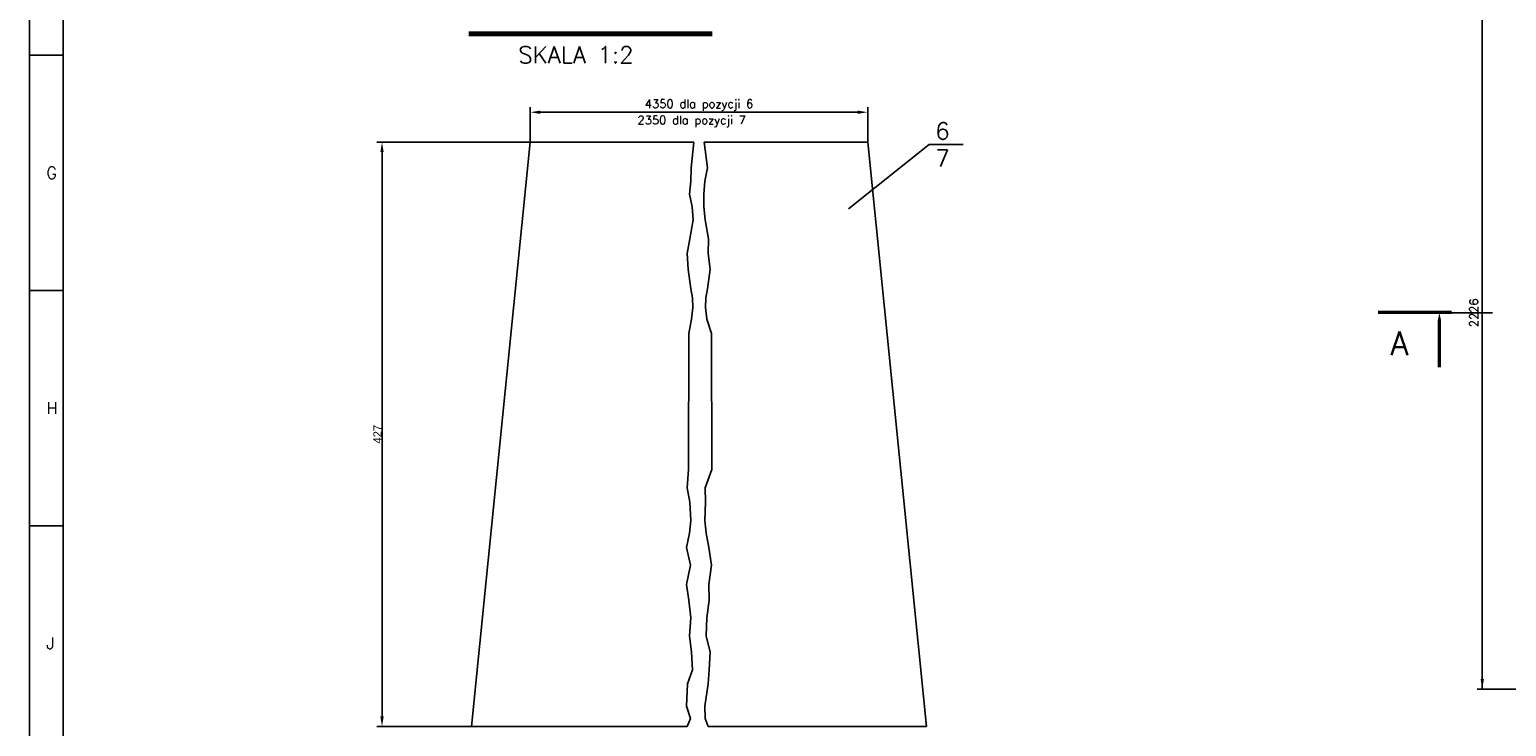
# Model space of a CAD drawing. Extents: x -672 to 590, y -425 to 416.
# Tile 3 of 31: x -672 to -232, y -74 to 133. Entities that reach past the tile are written whole.
import ezdxf
from ezdxf.enums import TextEntityAlignment as Align

# ---------------------------------------------------------------- set-up
doc = ezdxf.new("R2010")
doc.units = 0
doc.header["$LTSCALE"] = 10
doc.header["$MEASUREMENT"] = 0
doc.linetypes.add('DASHDOT', pattern=[1, 0.5, -0.25, 0, -0.25])
doc.layers.get('0').update_dxf_attribs({"color": 4, "linetype": 'CONTINUOUS'})
doc.layers.get('DEFPOINTS').update_dxf_attribs({"linetype": 'CONTINUOUS'})
for name, color, linetype in [('KANAL', 1, 'CONTINUOUS'), ('KOSMETYKA', 7, 'CONTINUOUS'), ('OSIE', 3, 'DASHDOT'), ('WYMIARY', 7, 'CONTINUOUS')]:
    doc.layers.add(name, color=color, linetype=linetype)
doc.styles.add('ROMANS', font='romans', dxfattribs={"height": 5})
doc.dimstyles.get("Standard").update_dxf_attribs({"dimtxt": 0.18, "dimasz": 0.18, "dimexe": 0.18, "dimexo": 0.0625, "dimgap": 0.09, "dimtad": 0, "dimtih": 1, "dimtoh": 1, "dimdec": 4, "dimzin": 0, "dimdsep": 46, "dimtxsty": 'Standard', "dimcen": 0.09, "dimadec": 0, "dimazin": 0, "dimtfac": 1, "dimtdec": 4, "dimtofl": 0, "dimtmove": 0, "dimatfit": 3, "dimfxl": 0, "dimtolj": 1, "dimtzin": 0, "dimarcsym": 0})

# ---------------------------------------------------------------- blocks, each defined once
blk = doc.blocks.new('A0')
at = {"color": 0, "linetype": 'ByBlock'}
for p, q in [((10, -290), (0, -290)), ((10, -360), (0, -360)), ((10, -430), (0, -430))]:
    blk.add_line(p, q, dxfattribs=at)
blk.add_lwpolyline([(1189, 0), (1189, -841), (0, -841), (0, 0), (1189, 0)], close=True, dxfattribs=at)
at = {"color": 0, "linetype": 'ByBlock', "const_width": 0.5}
blk.add_lwpolyline([(1179, -10), (1179, -831), (10, -831), (10, -10)], close=True, dxfattribs=at)
at = {"color": 0, "linetype": 'ByBlock', "style": 'ROMANS'}
for s, p in [('G', (5, -326.75)), ('H', (5, -396.75)), ('J', (5, -466.75))]:
    blk.add_text(s, height=3.5, dxfattribs=at).set_placement(p)
blk = doc.blocks.new('*D66')
at = {"layer": 'DEFPOINTS', "color": 0}
for p in [(-522.77, 99.7), (-566.86, -74.2), (-563.86, -74.2)]:
    blk.add_point(p, dxfattribs=at)
at = {"layer": 'KOSMETYKA', "color": 0, "lineweight": -2}
for p, q in [((-522.83, 99.7), (-568.36, 99.7)), ((-566.86, 96.7), (-566.86, -71.2)), ((-563.92, -74.2), (-568.36, -74.2))]:
    blk.add_line(p, q, dxfattribs=at)
at = {"layer": 'KOSMETYKA', "color": 0}
for points in [[(-567.36, 96.7), (-566.36, 96.7), (-566.86, 99.7)], [(-567.36, -71.2), (-566.36, -71.2), (-566.86, -74.2)]]:
    blk.add_solid(points, dxfattribs=at)
at = {"layer": 'KOSMETYKA', "color": 0, "insert": (-568.2, 12.75), "char_height": 2.5, "attachment_point": 5, "rotation": 90}
blk.add_mtext('\\A1;427', dxfattribs=at)

msp = doc.modelspace()

# ---------------------------------------------------------------- linework, layer by layer
at = {"color": 4, "linetype": 'ByBlock'}
for p, q in [((-239.576837, 157.879496), (-239.576837, -63.120504)), ((-226.483337, -63.120504), (-241.076837, -63.120504))]:
    msp.add_line(p, q, dxfattribs=at)
msp.add_solid([(-240.076837, -60.120504), (-239.076837, -60.120504), (-239.576837, -63.120504)], dxfattribs=at)
at = {"layer": 'KANAL'}
for p, q in [((-522.767877, 99.702923), (-540.267877, -74.197077)), ((-422.355936, 99.702923), (-404.855936, -74.197077)), ((-393.961906, 98.942944), (-404.061906, 98.942944))]:
    msp.add_line(p, q, dxfattribs=at)
at = {"layer": 'KANAL', "color": 1}
for p, q in [((-522.767877, 99.702923), (-474.125403, 99.702923)), ((-422.355936, 99.702923), (-470.99841, 99.702923)), ((-540.267877, -74.197077), (-476.067746, -74.197077)), ((-404.855936, -74.197077), (-469.817489, -74.197077))]:
    msp.add_line(p, q, dxfattribs=at)
at = {"layer": 'KOSMETYKA', "color": 4}
for p, q in [((-522.767877, 99.765423), (-522.767877, 110.074111)), ((-422.355936, 99.765423), (-422.355936, 110.074111)), ((-519.767877, 108.574111), (-425.355936, 108.574111)), ((-540.330377, -74.197077), (-563.861906, -74.197077))]:
    msp.add_line(p, q, dxfattribs=at)
at = {"layer": 'KOSMETYKA'}
msp.add_line((-404.061906, 98.942944), (-428.061906, 79.774111), dxfattribs=at)
at = {"layer": 'KOSMETYKA', "color": 4}
for points, const_width in [([(-541.069854, 131.934197), (-468.561906, 131.934197)], 1.5), ([(-270.620697, 48.983859), (-248.655718, 48.983859)], 1)]:
    msp.add_lwpolyline(points, dxfattribs=dict(at, const_width=const_width))
msp.add_lwpolyline([(-252.334086, 32.683023, 1, 1, 0), (-252.334086, 42.617066, 3, 0, 0), (-252.334086, 48.742532, 0, 0, 0)], format="xyseb", dxfattribs=at)
for points in [[(-519.767877, 109.074111), (-519.767877, 108.074111), (-522.767877, 108.574111)], [(-425.355936, 109.074111), (-425.355936, 108.074111), (-422.355936, 108.574111)]]:
    msp.add_solid(points, dxfattribs=at)
at = {"layer": 'OSIE', "ltscale": 3}
msp.add_line((245.109353, 48.879496), (-248.681916, 48.879496), dxfattribs=at)
at = {"layer": 'WYMIARY'}
for points in [[(-476.067746, -74.197077), (-475.11826, -71.851078), (-476.334365, -68.164077), (-476.034917, -61.547311), (-474.487017, -57.336511), (-474.761183, -52.090763), (-475.422221, -47.25842), (-474.964217, -41.895953), (-475.603346, -36.643881), (-476.252563, -31.973967), (-475.145206, -26.201258), (-476.244481, -20.974485), (-475.440571, -16.717975), (-475.009471, -12.90793), (-475.280273, -7.46813), (-476.118698, -3.183158), (-475.647018, 2.253479), (-475.574156, 42.701973), (-474.782801, 46.948996), (-474.357305, 50.43562), (-474.489344, 53.349573), (-474.990829, 56.011113), (-475.802351, 61.848506), (-476.086604, 66.512096), (-475.280452, 70.897974), (-474.27052, 76.509691), (-474.558299, 80.38442), (-475.404571, 84.216601), (-474.982276, 88.10398), (-474.915018, 91.985034), (-474.125403, 99.702923)], [(-469.817489, -74.197077), (-470.766975, -71.851078), (-470.830869, -68.164077), (-469.850318, -61.547311), (-469.558217, -57.336511), (-469.284052, -52.090763), (-470.463014, -47.25842), (-470.201017, -41.895953), (-469.561889, -36.643881), (-469.632671, -31.973967), (-468.820029, -26.201258), (-469.640754, -20.974485), (-470.444664, -16.717975), (-470.875764, -12.90793), (-470.604962, -7.46813), (-470.726537, -3.183158), (-468.798216, 2.253479), (-468.871079, 42.701973), (-470.222434, 46.948996), (-470.647929, 50.43562), (-470.515891, 53.349573), (-470.014406, 56.011113), (-469.202884, 61.848506), (-469.79863, 66.512096), (-469.724782, 70.897974), (-470.734714, 76.509691), (-471.166935, 80.38442), (-471.120664, 84.216601), (-470.822958, 88.10398), (-470.090216, 91.985034), (-470.99841, 99.702923)]]:
    msp.add_lwpolyline(points, dxfattribs=at)

# ---------------------------------------------------------------- block references
msp.add_blockref('A0', (-671.712248, 415.530529), dxfattribs=at)

# ---------------------------------------------------------------- texts
at = {"color": 4, "linetype": 'ByBlock', "style": 'ROMANS'}
msp.add_text('2226', height=2.5, rotation=90, dxfattribs=at).set_placement((-242.076837, 48.879496), align=Align.MIDDLE_CENTER)
at = {"layer": 'KANAL', "style": 'ROMANS'}
for s, p in [('6', (-402.261906, 100.474111)), ('7', (-402.261906, 92.378873))]:
    msp.add_text(s, height=5, dxfattribs=at).set_placement(p)
at = {"layer": 'KOSMETYKA', "color": 4, "style": 'ROMANS'}
for s, height, p in [('SKALA 1:2', 5, (-526.321761, 123.156671)), ('2350 dla pozycji 7', 2.5, (-490.861906, 104.974111)), ('A', 7, (-266.913763, 36.317751))]:
    msp.add_text(s, height=height, dxfattribs=at).set_placement(p)
msp.add_text('4350 dla pozycji 6', height=2.5, dxfattribs=at).set_placement((-472.561906, 111.074111), align=Align.MIDDLE_CENTER)

# ---------------------------------------------------------------- dimensions: what is measured, and where the dimension line sits
at = {"layer": 'KOSMETYKA', "color": 4}
dim = msp.add_linear_dim(base=(-566.862083, -74.197077), p1=(-522.767877, 99.702923), p2=(-563.861906, -74.197077), angle=90, text='427', dimstyle='Standard', override={"dimtxt": 2.5, "dimasz": 3, "dimexe": 1.5, "dimtad": 1, "dimtih": 0, "dimtoh": 0, "dimlfac": 2, "dimtofl": 1, "dimtmove": 2, "dimtvp": 1}, dxfattribs=at)
dim.commit()
dim.dimension.update_dxf_attribs({"geometry": '*D66', "text_midpoint": (-568.202083, 12.752923)})

doc.saveas('drawing.dxf')
